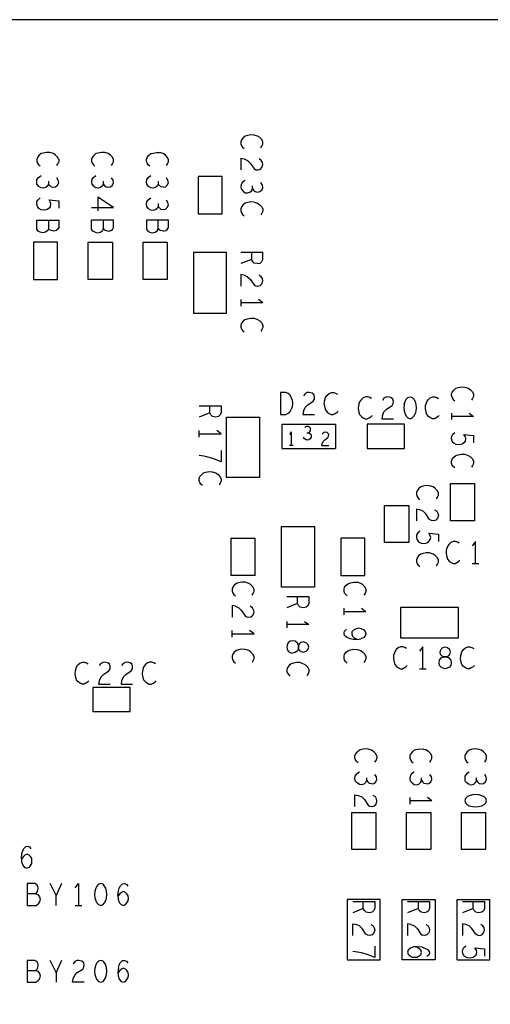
# Model space of a CAD drawing. Extents: x 17.9 to 50.9, y 20.7 to 41.7.
# Tile 9 of 15: x 32.7 to 34.8, y 32.5 to 37. Entities that reach past the tile are written whole.
import ezdxf

# ---------------------------------------------------------------- set-up
doc = ezdxf.new("R2010")
doc.units = 0
doc.layers.add('RVP8-IFD_F_bas', color=2, linetype='CONTINUOUS')

msp = doc.modelspace()

# ---------------------------------------------------------------- linework, layer by layer
at = {"layer": 'RVP8-IFD_F_bas'}
for points in [[(42.278, 28.96), (42.278, 36.96), (24.278, 36.96), (24.278, 36.96)], [(33.759, 36.375), (33.764, 36.383), (33.768, 36.392), (33.768, 36.402), (33.763, 36.413), (33.754, 36.422), (33.744, 36.429), (33.728, 36.434), (33.713, 36.435), (33.698, 36.432), (33.688, 36.429), (33.678, 36.421), (33.671, 36.412), (33.668, 36.403), (33.668, 36.394), (33.671, 36.385), (33.676, 36.378), (33.683, 36.372)], [(32.838, 36.322), (32.833, 36.333), (32.824, 36.342), (32.814, 36.349), (32.798, 36.354), (32.783, 36.355), (32.768, 36.352), (32.758, 36.349), (32.748, 36.341), (32.741, 36.332), (32.738, 36.323), (32.738, 36.314), (32.741, 36.305), (32.746, 36.298)], [(33.079, 36.295), (33.084, 36.303), (33.088, 36.312), (33.088, 36.322), (33.083, 36.333), (33.074, 36.342), (33.064, 36.349), (33.048, 36.354), (33.033, 36.355), (33.018, 36.352), (33.008, 36.349), (32.998, 36.341), (32.991, 36.332), (32.988, 36.323), (32.988, 36.314), (32.991, 36.305), (32.996, 36.298), (33.003, 36.292)], [(33.253, 36.292), (33.246, 36.298), (33.241, 36.305), (33.238, 36.314), (33.238, 36.323), (33.241, 36.332), (33.248, 36.341), (33.258, 36.349), (33.268, 36.352), (33.283, 36.355), (33.298, 36.354)], [(33.329, 36.295), (33.334, 36.303), (33.338, 36.312), (33.338, 36.322), (33.333, 36.333), (33.324, 36.342), (33.314, 36.349), (33.298, 36.354)], [(32.753, 36.292), (32.746, 36.298)], [(32.829, 36.295), (32.834, 36.303)], [(32.838, 36.322), (32.838, 36.312), (32.834, 36.303)], [(33.668, 36.328), (33.683, 36.325), (33.699, 36.318), (33.711, 36.306), (33.728, 36.281), (33.736, 36.276), (33.746, 36.275), (33.756, 36.277), (33.764, 36.286), (33.768, 36.299), (33.766, 36.309), (33.761, 36.318), (33.751, 36.325)], [(33.668, 36.328), (33.668, 36.275)], [(32.779, 36.195), (32.768, 36.192), (32.758, 36.193), (32.748, 36.2), (32.739, 36.21), (32.738, 36.22), (32.739, 36.231), (32.746, 36.241), (32.758, 36.249)], [(32.796, 36.205), (32.804, 36.198), (32.814, 36.196), (32.824, 36.198), (32.833, 36.205), (32.838, 36.216), (32.836, 36.228), (32.829, 36.239)], [(32.989, 36.231), (32.996, 36.241), (33.008, 36.249)], [(33.041, 36.212), (33.046, 36.205), (33.054, 36.198), (33.064, 36.196), (33.074, 36.198), (33.083, 36.205), (33.088, 36.216), (33.086, 36.228), (33.079, 36.239)], [(33.279, 36.195), (33.268, 36.192), (33.258, 36.193), (33.248, 36.2), (33.239, 36.21), (33.238, 36.22), (33.239, 36.231), (33.246, 36.241), (33.258, 36.249)], [(33.314, 36.196), (33.324, 36.198), (33.333, 36.205), (33.338, 36.216), (33.336, 36.228), (33.329, 36.239)], [(32.791, 36.224), (32.791, 36.212), (32.788, 36.203), (32.779, 36.195)], [(32.796, 36.205), (32.791, 36.212)], [(32.989, 36.231), (32.988, 36.22), (32.989, 36.21), (32.998, 36.2)], [(33.041, 36.224), (33.041, 36.212), (33.038, 36.203), (33.029, 36.195), (33.018, 36.192), (33.008, 36.193), (32.998, 36.2)], [(33.291, 36.224), (33.291, 36.212), (33.288, 36.203), (33.279, 36.195)], [(33.296, 36.205), (33.291, 36.212)], [(33.296, 36.205), (33.304, 36.198)], [(33.314, 36.196), (33.304, 36.198)], [(33.688, 36.227), (33.676, 36.219), (33.669, 36.209), (33.668, 36.198), (33.669, 36.188), (33.678, 36.178), (33.688, 36.171), (33.698, 36.17), (33.709, 36.173), (33.718, 36.181), (33.721, 36.19), (33.721, 36.202)], [(33.721, 36.19), (33.726, 36.183), (33.734, 36.176), (33.744, 36.174), (33.754, 36.176), (33.763, 36.183), (33.768, 36.194), (33.766, 36.206), (33.759, 36.217)], [(32.988, 36.104), (33.088, 36.104), (33.016, 36.151)], [(33.016, 36.151), (33.016, 36.088)], [(32.773, 36.091), (32.759, 36.093), (32.748, 36.099), (32.741, 36.108), (32.738, 36.119), (32.739, 36.131), (32.744, 36.139), (32.753, 36.147)], [(32.801, 36.109), (32.794, 36.1), (32.786, 36.094), (32.773, 36.091)], [(32.794, 36.138), (32.838, 36.134), (32.838, 36.1)], [(32.801, 36.109), (32.803, 36.118), (32.801, 36.127), (32.794, 36.138)], [(33.279, 36.093), (33.268, 36.09), (33.258, 36.091), (33.248, 36.098), (33.239, 36.108), (33.238, 36.118), (33.239, 36.129), (33.246, 36.139), (33.258, 36.147)], [(33.291, 36.122), (33.291, 36.11), (33.288, 36.101), (33.279, 36.093)], [(33.296, 36.103), (33.291, 36.11)], [(33.304, 36.096), (33.314, 36.094), (33.324, 36.096), (33.333, 36.103), (33.338, 36.114), (33.336, 36.126), (33.329, 36.137)], [(33.728, 36.128), (33.713, 36.129), (33.698, 36.126), (33.688, 36.123), (33.678, 36.115), (33.671, 36.106), (33.668, 36.097), (33.668, 36.088), (33.671, 36.079), (33.676, 36.072), (33.683, 36.066)], [(33.728, 36.128), (33.744, 36.123), (33.754, 36.116), (33.763, 36.107), (33.768, 36.096), (33.768, 36.086), (33.764, 36.077), (33.759, 36.069)], [(33.296, 36.103), (33.304, 36.096)], [(32.791, 36.046), (32.791, 36.007)], [(33.004, 35.991), (32.994, 35.996), (32.988, 36.005), (32.988, 36.046)], [(33.076, 35.998), (33.083, 36.003), (33.088, 36.012), (33.088, 36.046), (32.988, 36.046)], [(33.041, 36.046), (33.041, 36.007), (33.046, 36.002), (33.054, 35.998)], [(33.238, 36.046), (33.238, 36.005), (33.244, 35.996)], [(33.316, 35.996), (33.326, 35.998), (33.333, 36.003), (33.338, 36.012), (33.338, 36.046), (33.238, 36.046)], [(33.288, 35.998), (33.291, 36.007), (33.291, 36.046)], [(33.004, 35.991), (33.016, 35.988), (33.028, 35.991), (33.038, 35.998)], [(33.041, 36.007), (33.038, 35.998)], [(33.054, 35.998), (33.066, 35.996), (33.076, 35.998)], [(33.244, 35.996), (33.254, 35.991), (33.266, 35.988), (33.278, 35.991), (33.288, 35.998)], [(33.291, 36.007), (33.296, 36.002), (33.304, 35.998)], [(33.316, 35.996), (33.304, 35.998)], [(33.768, 35.899), (33.668, 35.899)], [(33.716, 35.899), (33.716, 35.867), (33.668, 35.848)], [(33.743, 35.848), (33.756, 35.85), (33.763, 35.857), (33.768, 35.867), (33.768, 35.899)], [(33.743, 35.848), (33.729, 35.85), (33.721, 35.858), (33.716, 35.867)], [(33.668, 35.798), (33.668, 35.745)], [(33.683, 35.795), (33.668, 35.798)], [(33.683, 35.795), (33.699, 35.788), (33.711, 35.776), (33.728, 35.751), (33.736, 35.746), (33.746, 35.745), (33.756, 35.747), (33.764, 35.756), (33.768, 35.769), (33.766, 35.779), (33.761, 35.788), (33.751, 35.795)], [(33.668, 35.684), (33.668, 35.654)], [(33.768, 35.669), (33.668, 35.669)], [(33.768, 35.669), (33.748, 35.684)], [(33.688, 35.593), (33.678, 35.585), (33.671, 35.576), (33.668, 35.567), (33.668, 35.558), (33.671, 35.549), (33.676, 35.542), (33.683, 35.536)], [(33.688, 35.593), (33.698, 35.596), (33.713, 35.599), (33.728, 35.598), (33.744, 35.593), (33.754, 35.586), (33.763, 35.577), (33.768, 35.566), (33.768, 35.556), (33.764, 35.547), (33.759, 35.539)], [(33.848, 35.26), (33.848, 35.16), (33.873, 35.16), (33.883, 35.165), (33.891, 35.172), (33.897, 35.182)], [(33.902, 35.227), (33.897, 35.239), (33.891, 35.249), (33.883, 35.255), (33.873, 35.26), (33.848, 35.26)], [(33.954, 35.175), (33.961, 35.192), (33.973, 35.204), (33.998, 35.22), (34.003, 35.229), (34.004, 35.239), (34.002, 35.249), (33.993, 35.257), (33.98, 35.26), (33.97, 35.259), (33.961, 35.254), (33.954, 35.244)], [(34.048, 35.205), (34.049, 35.22), (34.054, 35.237), (34.061, 35.247), (34.07, 35.255), (34.081, 35.26), (34.091, 35.26), (34.1, 35.257), (34.108, 35.252)], [(34.628, 35.244), (34.628, 35.253), (34.631, 35.262), (34.638, 35.271), (34.648, 35.279), (34.658, 35.282), (34.673, 35.285), (34.688, 35.284), (34.704, 35.279), (34.714, 35.272), (34.723, 35.263), (34.728, 35.252), (34.728, 35.242), (34.724, 35.233), (34.719, 35.225)], [(33.902, 35.227), (33.904, 35.21), (33.902, 35.194), (33.897, 35.182)], [(34.209, 35.217), (34.204, 35.2), (34.203, 35.185), (34.206, 35.17), (34.209, 35.16), (34.217, 35.15), (34.226, 35.144), (34.235, 35.14), (34.244, 35.14), (34.252, 35.144), (34.26, 35.149), (34.266, 35.155)], [(34.263, 35.232), (34.255, 35.237), (34.246, 35.24), (34.236, 35.24), (34.225, 35.235), (34.216, 35.227), (34.209, 35.217)], [(34.313, 35.155), (34.32, 35.172), (34.332, 35.184), (34.357, 35.2), (34.362, 35.209), (34.363, 35.219), (34.361, 35.229), (34.352, 35.237), (34.339, 35.24), (34.329, 35.239), (34.32, 35.234), (34.313, 35.224)], [(34.412, 35.205), (34.416, 35.219), (34.421, 35.229), (34.429, 35.237), (34.439, 35.24), (34.449, 35.237), (34.456, 35.229), (34.462, 35.219), (34.465, 35.205), (34.467, 35.19), (34.465, 35.175), (34.462, 35.162)], [(34.566, 35.149), (34.558, 35.144), (34.55, 35.14), (34.541, 35.14), (34.532, 35.144), (34.523, 35.15), (34.515, 35.16), (34.512, 35.17), (34.509, 35.185), (34.51, 35.2), (34.515, 35.217), (34.522, 35.227), (34.531, 35.235), (34.542, 35.24), (34.552, 35.24), (34.561, 35.237), (34.569, 35.232)], [(34.628, 35.244), (34.631, 35.235), (34.636, 35.228), (34.643, 35.222)], [(33.478, 35.199), (33.578, 35.199), (33.578, 35.167), (33.573, 35.157), (33.566, 35.15), (33.553, 35.148)], [(33.553, 35.148), (33.539, 35.15), (33.531, 35.158), (33.526, 35.167), (33.478, 35.148)], [(33.526, 35.167), (33.526, 35.199)], [(33.954, 35.175), (33.951, 35.16)], [(34.048, 35.205), (34.051, 35.19), (34.054, 35.18), (34.062, 35.17), (34.071, 35.164), (34.08, 35.16), (34.089, 35.16), (34.097, 35.164), (34.105, 35.169), (34.111, 35.175)], [(34.412, 35.205), (34.411, 35.19), (34.412, 35.175), (34.416, 35.162), (34.421, 35.152), (34.429, 35.144), (34.439, 35.14), (34.449, 35.144), (34.456, 35.152), (34.462, 35.162)], [(34.708, 35.166), (34.728, 35.151), (34.628, 35.151)], [(34.628, 35.166), (34.628, 35.136)], [(33.856, 35.116), (34.1, 35.116)], [(33.856, 35.004), (33.856, 35.116)], [(33.951, 35.16), (34.004, 35.16)], [(34.1, 35.116), (34.1, 35.004)], [(34.313, 35.155), (34.31, 35.14)], [(34.31, 35.14), (34.363, 35.14)], [(34.572, 35.155), (34.566, 35.149)], [(33.478, 35.056), (33.478, 35.086)], [(33.478, 35.071), (33.578, 35.071), (33.558, 35.086)], [(33.898, 35.08), (33.889, 35.068)], [(33.898, 35.08), (33.898, 35.018)], [(33.986, 35.091), (33.985, 35.097), (33.981, 35.102), (33.974, 35.105), (33.967, 35.104), (33.96, 35.1)], [(33.969, 35.076), (33.976, 35.076), (33.981, 35.079), (33.985, 35.085), (33.986, 35.091)], [(33.981, 35.074), (33.976, 35.076)], [(33.981, 35.074), (33.987, 35.069), (33.988, 35.062), (33.988, 35.056)], [(34.069, 35.017), (34.037, 35.017), (34.038, 35.026), (34.043, 35.037), (34.05, 35.044), (34.065, 35.054), (34.068, 35.06), (34.069, 35.066), (34.067, 35.072), (34.062, 35.077), (34.054, 35.079), (34.048, 35.078), (34.043, 35.075), (34.038, 35.069)], [(34.649, 35.023), (34.638, 35.029), (34.631, 35.038), (34.628, 35.049), (34.629, 35.061), (34.634, 35.069), (34.643, 35.077)], [(33.988, 35.056), (33.984, 35.049), (33.978, 35.044), (33.972, 35.043), (33.965, 35.044), (33.958, 35.048), (33.954, 35.056)], [(34.691, 35.039), (34.684, 35.03), (34.676, 35.024), (34.663, 35.021), (34.649, 35.023)], [(34.684, 35.068), (34.728, 35.064), (34.728, 35.03)], [(34.691, 35.039), (34.693, 35.048), (34.691, 35.057), (34.684, 35.068)], [(33.578, 34.995), (33.578, 34.944)], [(33.856, 35.004), (34.1, 35.004)], [(33.907, 35.018), (33.889, 35.018)], [(33.578, 34.944), (33.553, 34.954), (33.534, 34.96), (33.518, 34.965), (33.499, 34.969), (33.478, 34.972)], [(34.636, 34.922), (34.631, 34.929), (34.628, 34.938), (34.628, 34.947), (34.631, 34.956), (34.638, 34.965), (34.648, 34.973), (34.658, 34.976), (34.673, 34.979), (34.688, 34.978), (34.704, 34.973), (34.714, 34.966), (34.723, 34.957), (34.728, 34.946), (34.728, 34.936), (34.724, 34.927), (34.719, 34.919)], [(33.493, 34.836), (33.486, 34.842), (33.481, 34.849), (33.478, 34.858), (33.478, 34.867), (33.481, 34.876), (33.488, 34.885), (33.498, 34.893), (33.508, 34.896), (33.523, 34.899), (33.538, 34.898), (33.554, 34.893), (33.564, 34.886), (33.573, 34.877), (33.578, 34.866), (33.578, 34.856), (33.574, 34.847), (33.569, 34.839)], [(34.643, 34.916), (34.636, 34.922)], [(34.498, 34.832), (34.488, 34.829), (34.478, 34.821), (34.471, 34.812), (34.468, 34.803), (34.468, 34.794), (34.471, 34.785), (34.476, 34.778), (34.483, 34.772)], [(34.559, 34.775), (34.564, 34.783), (34.568, 34.792), (34.568, 34.802), (34.563, 34.813), (34.554, 34.822), (34.544, 34.829), (34.528, 34.834), (34.513, 34.835), (34.498, 34.832)], [(34.468, 34.728), (34.468, 34.675)], [(34.499, 34.718), (34.483, 34.725), (34.468, 34.728)], [(34.556, 34.677), (34.546, 34.675), (34.536, 34.676), (34.528, 34.681), (34.511, 34.706), (34.499, 34.718)], [(34.551, 34.725), (34.561, 34.718), (34.566, 34.709), (34.568, 34.699), (34.564, 34.686), (34.556, 34.677)], [(33.853, 34.372), (33.853, 34.648)], [(34.003, 34.648), (34.003, 34.372), (33.853, 34.372)], [(33.853, 34.648), (34.003, 34.648)], [(34.483, 34.627), (34.474, 34.619), (34.469, 34.611), (34.468, 34.599), (34.471, 34.588), (34.478, 34.579), (34.489, 34.573), (34.503, 34.571)], [(33.623, 34.595), (33.733, 34.595)], [(33.623, 34.595), (33.623, 34.425)], [(33.733, 34.425), (33.733, 34.595)], [(34.503, 34.571), (34.516, 34.574), (34.524, 34.58), (34.531, 34.589), (34.533, 34.598), (34.531, 34.607), (34.524, 34.618), (34.568, 34.614), (34.568, 34.58)], [(34.663, 34.572), (34.655, 34.577), (34.646, 34.58), (34.636, 34.58), (34.625, 34.575), (34.616, 34.567), (34.609, 34.557)], [(34.737, 34.48), (34.737, 34.58), (34.722, 34.56)], [(34.609, 34.557), (34.604, 34.54), (34.603, 34.525), (34.606, 34.51), (34.609, 34.5), (34.617, 34.49), (34.626, 34.484), (34.635, 34.48), (34.644, 34.48), (34.652, 34.484), (34.66, 34.489), (34.666, 34.495)], [(34.498, 34.526), (34.488, 34.523), (34.478, 34.515), (34.471, 34.506), (34.468, 34.497), (34.468, 34.488), (34.471, 34.479), (34.476, 34.472), (34.483, 34.466)], [(34.559, 34.469), (34.564, 34.477), (34.568, 34.486), (34.568, 34.496), (34.563, 34.507), (34.554, 34.516), (34.544, 34.523), (34.528, 34.528), (34.513, 34.529), (34.498, 34.526)], [(34.722, 34.48), (34.752, 34.48)], [(33.733, 34.425), (33.623, 34.425)], [(33.688, 34.394), (33.673, 34.395), (33.658, 34.392), (33.648, 34.389), (33.638, 34.381), (33.631, 34.372), (33.628, 34.363), (33.628, 34.354), (33.631, 34.345), (33.636, 34.338), (33.643, 34.332)], [(33.719, 34.335), (33.724, 34.343), (33.728, 34.352), (33.728, 34.362), (33.723, 34.373), (33.714, 34.382), (33.704, 34.389), (33.688, 34.394)], [(34.153, 34.332), (34.146, 34.338), (34.141, 34.345), (34.138, 34.354), (34.138, 34.363), (34.141, 34.372), (34.148, 34.381), (34.158, 34.389), (34.168, 34.392), (34.183, 34.395), (34.198, 34.394)], [(34.224, 34.382), (34.214, 34.389), (34.198, 34.394)], [(34.224, 34.382), (34.233, 34.373), (34.238, 34.362), (34.238, 34.352), (34.234, 34.343), (34.229, 34.335)], [(33.878, 34.329), (33.978, 34.329)], [(33.978, 34.329), (33.978, 34.297), (33.973, 34.287), (33.966, 34.28), (33.953, 34.278), (33.939, 34.28), (33.931, 34.288), (33.926, 34.297), (33.878, 34.278)], [(33.926, 34.297), (33.926, 34.329)], [(33.628, 34.288), (33.628, 34.235)], [(33.643, 34.285), (33.628, 34.288)], [(33.643, 34.285), (33.659, 34.278), (33.671, 34.266), (33.688, 34.241), (33.696, 34.236), (33.706, 34.235), (33.716, 34.237), (33.724, 34.246), (33.728, 34.259), (33.726, 34.269), (33.721, 34.278), (33.711, 34.285)], [(34.138, 34.246), (34.138, 34.276)], [(34.218, 34.276), (34.238, 34.261)], [(34.138, 34.261), (34.238, 34.261)], [(33.628, 34.144), (33.628, 34.174)], [(33.628, 34.159), (33.728, 34.159), (33.708, 34.174)], [(33.878, 34.216), (33.878, 34.186)], [(33.978, 34.201), (33.878, 34.201)], [(33.958, 34.216), (33.978, 34.201)], [(34.199, 34.134), (34.181, 34.134), (34.166, 34.136), (34.151, 34.143), (34.141, 34.152), (34.138, 34.162), (34.141, 34.172), (34.149, 34.181)], [(34.193, 34.182), (34.181, 34.176), (34.174, 34.168)], [(34.218, 34.182), (34.204, 34.185), (34.193, 34.182)], [(34.218, 34.182), (34.228, 34.177), (34.234, 34.169), (34.238, 34.159), (34.234, 34.15), (34.228, 34.143), (34.214, 34.136)], [(34.174, 34.168), (34.173, 34.159), (34.176, 34.149), (34.184, 34.141), (34.199, 34.134), (34.214, 34.136)], [(33.724, 34.037), (33.728, 34.046), (33.728, 34.056), (33.723, 34.067), (33.714, 34.076), (33.704, 34.083), (33.688, 34.088), (33.673, 34.089), (33.658, 34.086), (33.648, 34.083), (33.638, 34.075), (33.631, 34.066), (33.628, 34.057), (33.628, 34.048), (33.631, 34.039), (33.636, 34.032), (33.643, 34.026)], [(33.893, 34.125), (33.884, 34.118), (33.879, 34.108), (33.878, 34.099), (33.879, 34.09), (33.884, 34.08), (33.893, 34.074), (33.904, 34.071)], [(33.934, 34.085), (33.931, 34.093), (33.931, 34.106), (33.926, 34.117), (33.916, 34.125), (33.904, 34.127), (33.893, 34.125)], [(33.954, 34.122), (33.943, 34.119), (33.934, 34.113), (33.931, 34.106), (33.931, 34.093), (33.926, 34.081), (33.916, 34.074), (33.904, 34.071)], [(33.934, 34.085), (33.943, 34.079), (33.954, 34.076), (33.966, 34.08), (33.974, 34.089), (33.978, 34.099), (33.974, 34.109), (33.966, 34.118), (33.954, 34.122)], [(34.153, 34.026), (34.146, 34.032), (34.141, 34.039), (34.138, 34.048), (34.138, 34.057), (34.141, 34.066), (34.148, 34.075), (34.158, 34.083), (34.168, 34.086), (34.183, 34.089), (34.198, 34.088)], [(34.198, 34.088), (34.214, 34.083), (34.224, 34.076), (34.233, 34.067), (34.238, 34.056), (34.238, 34.046), (34.234, 34.037), (34.229, 34.029)], [(34.423, 34.092), (34.415, 34.097), (34.406, 34.1), (34.396, 34.1), (34.385, 34.095), (34.376, 34.087), (34.369, 34.077), (34.364, 34.06), (34.363, 34.045)], [(34.497, 34), (34.497, 34.1), (34.482, 34.08)], [(34.672, 34.03), (34.669, 34.045), (34.67, 34.06), (34.675, 34.077), (34.682, 34.087), (34.691, 34.095), (34.702, 34.1), (34.712, 34.1), (34.721, 34.097), (34.729, 34.092)], [(34.363, 34.045), (34.366, 34.03), (34.369, 34.02), (34.377, 34.01), (34.386, 34.004), (34.395, 34), (34.404, 34), (34.412, 34.004), (34.42, 34.009), (34.426, 34.015)], [(32.945, 33.93), (32.936, 33.934), (32.927, 33.94), (32.919, 33.95), (32.916, 33.96), (32.913, 33.975), (32.914, 33.99), (32.919, 34.007), (32.926, 34.017), (32.935, 34.025), (32.946, 34.03), (32.956, 34.03), (32.965, 34.027), (32.973, 34.022)], [(33.073, 34.009), (33.071, 34.019), (33.062, 34.027), (33.049, 34.03), (33.039, 34.029), (33.03, 34.024), (33.023, 34.014)], [(33.042, 33.974), (33.067, 33.99), (33.072, 33.999), (33.073, 34.009)], [(33.175, 34.009), (33.173, 34.019), (33.164, 34.027), (33.151, 34.03), (33.141, 34.029), (33.132, 34.024), (33.125, 34.014)], [(33.144, 33.974), (33.169, 33.99), (33.174, 33.999), (33.175, 34.009)], [(33.262, 34.03), (33.252, 34.03), (33.241, 34.025), (33.232, 34.017), (33.225, 34.007), (33.22, 33.99), (33.219, 33.975), (33.222, 33.96), (33.225, 33.95), (33.233, 33.94), (33.242, 33.934), (33.251, 33.93), (33.26, 33.93), (33.268, 33.934), (33.276, 33.939), (33.282, 33.945)], [(33.279, 34.022), (33.271, 34.027), (33.262, 34.03)], [(33.724, 34.037), (33.719, 34.029)], [(33.898, 34.023), (33.888, 34.015), (33.881, 34.006), (33.878, 33.997), (33.878, 33.988), (33.881, 33.979), (33.886, 33.972), (33.893, 33.966)], [(33.938, 34.028), (33.923, 34.029), (33.908, 34.026), (33.898, 34.023)], [(33.938, 34.028), (33.954, 34.023), (33.964, 34.016), (33.973, 34.007), (33.978, 33.996), (33.978, 33.986), (33.974, 33.977), (33.969, 33.969)], [(34.482, 34), (34.512, 34)], [(34.732, 34.015), (34.726, 34.009), (34.718, 34.004), (34.71, 34), (34.701, 34), (34.692, 34.004), (34.683, 34.01), (34.675, 34.02), (34.672, 34.03)], [(33.042, 33.974), (33.03, 33.962), (33.023, 33.945), (33.02, 33.93), (33.073, 33.93)], [(33.144, 33.974), (33.132, 33.962), (33.125, 33.945), (33.122, 33.93), (33.175, 33.93)], [(32.976, 33.945), (32.97, 33.939), (32.962, 33.934), (32.954, 33.93), (32.945, 33.93)], [(34.288, 33.601), (34.283, 33.612), (34.274, 33.621), (34.264, 33.628), (34.248, 33.633), (34.233, 33.634), (34.218, 33.631), (34.208, 33.628), (34.198, 33.62)], [(34.468, 33.631), (34.483, 33.634), (34.498, 33.633)], [(34.779, 33.574), (34.784, 33.582), (34.788, 33.591), (34.788, 33.601), (34.783, 33.612), (34.774, 33.621), (34.764, 33.628), (34.748, 33.633), (34.733, 33.634), (34.718, 33.631), (34.708, 33.628), (34.698, 33.62), (34.691, 33.611), (34.688, 33.602), (34.688, 33.593)], [(34.203, 33.571), (34.196, 33.577), (34.191, 33.584), (34.188, 33.593), (34.188, 33.602), (34.191, 33.611), (34.198, 33.62)], [(34.279, 33.574), (34.284, 33.582), (34.288, 33.591)], [(34.288, 33.601), (34.288, 33.591)], [(34.468, 33.631), (34.458, 33.628), (34.448, 33.62), (34.441, 33.611), (34.438, 33.602), (34.438, 33.593)], [(34.438, 33.593), (34.441, 33.584), (34.446, 33.577), (34.453, 33.571)], [(34.538, 33.591), (34.538, 33.601), (34.533, 33.612), (34.524, 33.621), (34.514, 33.628), (34.498, 33.633)], [(34.529, 33.574), (34.534, 33.582), (34.538, 33.591)], [(34.688, 33.593), (34.691, 33.584), (34.696, 33.577)], [(34.696, 33.577), (34.703, 33.571)], [(34.208, 33.472), (34.198, 33.479), (34.189, 33.489), (34.188, 33.499), (34.189, 33.51), (34.196, 33.52)], [(34.208, 33.528), (34.196, 33.52)], [(34.241, 33.503), (34.241, 33.491), (34.238, 33.482), (34.229, 33.474), (34.218, 33.471), (34.208, 33.472)], [(34.264, 33.475), (34.274, 33.477), (34.283, 33.484), (34.288, 33.495), (34.286, 33.507), (34.279, 33.518)], [(34.458, 33.528), (34.446, 33.52), (34.439, 33.51), (34.438, 33.499), (34.439, 33.489), (34.448, 33.479), (34.458, 33.472), (34.468, 33.471), (34.479, 33.474), (34.488, 33.482), (34.491, 33.491), (34.491, 33.503)], [(34.514, 33.475), (34.524, 33.477), (34.533, 33.484), (34.538, 33.495), (34.536, 33.507), (34.529, 33.518)], [(34.696, 33.52), (34.689, 33.51), (34.688, 33.499), (34.689, 33.489), (34.698, 33.479)], [(34.708, 33.528), (34.696, 33.52)], [(34.708, 33.472), (34.718, 33.471), (34.729, 33.474), (34.738, 33.482), (34.741, 33.491), (34.741, 33.503)], [(34.741, 33.491), (34.746, 33.484), (34.754, 33.477), (34.764, 33.475), (34.774, 33.477), (34.783, 33.484), (34.788, 33.495), (34.786, 33.507), (34.779, 33.518)], [(34.241, 33.491), (34.246, 33.484)], [(34.264, 33.475), (34.254, 33.477), (34.246, 33.484)], [(34.491, 33.491), (34.496, 33.484), (34.504, 33.477)], [(34.514, 33.475), (34.504, 33.477)], [(34.708, 33.472), (34.698, 33.479)], [(34.188, 33.372), (34.188, 33.425)], [(34.188, 33.425), (34.203, 33.422), (34.219, 33.415), (34.231, 33.403), (34.248, 33.378), (34.256, 33.373), (34.266, 33.372), (34.276, 33.374), (34.284, 33.383), (34.288, 33.396), (34.286, 33.406), (34.281, 33.415), (34.271, 33.422)], [(34.438, 33.413), (34.438, 33.383)], [(34.538, 33.398), (34.518, 33.413)], [(34.538, 33.398), (34.438, 33.398)], [(32.668, 33.135), (32.67, 33.157), (32.674, 33.169), (32.68, 33.18), (32.689, 33.189), (32.698, 33.19), (32.707, 33.187)], [(32.713, 33.179), (32.707, 33.187)], [(32.694, 33.154), (32.684, 33.15), (32.677, 33.144), (32.668, 33.132)], [(32.703, 33.15), (32.694, 33.154)], [(32.709, 33.102), (32.715, 33.112), (32.716, 33.122), (32.715, 33.134), (32.709, 33.144), (32.703, 33.15)], [(32.668, 33.135), (32.669, 33.119), (32.674, 33.104), (32.683, 33.094), (32.693, 33.09)], [(32.709, 33.102), (32.702, 33.094), (32.693, 33.09)], [(32.695, 33.02), (32.695, 32.92), (32.736, 32.92)], [(32.734, 32.974), (32.739, 32.979), (32.743, 32.987), (32.745, 32.999), (32.743, 33.009), (32.738, 33.015), (32.729, 33.02), (32.695, 33.02)], [(32.826, 32.92), (32.826, 32.965), (32.8, 33.02)], [(32.851, 33.02), (32.826, 32.965)], [(32.913, 33), (32.928, 33.02), (32.928, 32.92)], [(33.114, 32.999), (33.12, 33.01), (33.129, 33.019), (33.138, 33.02), (33.147, 33.017), (33.153, 33.009)], [(32.734, 32.974), (32.695, 32.974)], [(32.734, 32.974), (32.743, 32.97), (32.75, 32.96), (32.753, 32.949), (32.75, 32.937), (32.745, 32.927)], [(33.108, 32.965), (33.11, 32.987), (33.114, 32.999)], [(33.143, 32.98), (33.134, 32.984), (33.124, 32.98), (33.117, 32.974), (33.108, 32.962)], [(33.108, 32.965), (33.109, 32.949), (33.114, 32.934), (33.123, 32.924), (33.133, 32.92), (33.142, 32.924), (33.149, 32.932), (33.155, 32.942), (33.156, 32.952), (33.155, 32.964), (33.149, 32.974), (33.143, 32.98)], [(32.736, 32.92), (32.745, 32.927)], [(32.913, 32.92), (32.943, 32.92)], [(34.178, 32.938), (34.278, 32.938)], [(34.226, 32.906), (34.226, 32.938)], [(34.278, 32.938), (34.278, 32.906)], [(34.428, 32.938), (34.528, 32.938)], [(34.476, 32.938), (34.476, 32.906), (34.428, 32.887)], [(34.528, 32.938), (34.528, 32.906), (34.523, 32.896), (34.516, 32.889), (34.503, 32.887), (34.489, 32.889)], [(34.653, 32.672), (34.653, 32.948), (34.803, 32.948)], [(34.678, 32.938), (34.778, 32.938), (34.778, 32.906), (34.773, 32.896), (34.766, 32.889), (34.753, 32.887)], [(34.726, 32.906), (34.726, 32.938)], [(34.803, 32.672), (34.803, 32.948)], [(34.278, 32.906), (34.273, 32.896), (34.266, 32.889), (34.253, 32.887), (34.239, 32.889), (34.231, 32.897), (34.226, 32.906), (34.178, 32.887)], [(34.489, 32.889), (34.481, 32.897), (34.476, 32.906)], [(34.753, 32.887), (34.739, 32.889), (34.731, 32.897), (34.726, 32.906), (34.678, 32.887)], [(34.178, 32.784), (34.178, 32.837), (34.193, 32.834)], [(34.261, 32.834), (34.271, 32.827), (34.276, 32.818), (34.278, 32.808), (34.274, 32.795), (34.266, 32.786), (34.256, 32.784), (34.246, 32.785), (34.238, 32.79), (34.221, 32.815), (34.209, 32.827), (34.193, 32.834)], [(34.428, 32.837), (34.428, 32.784)], [(34.443, 32.834), (34.428, 32.837)], [(34.443, 32.834), (34.459, 32.827), (34.471, 32.815), (34.488, 32.79), (34.496, 32.785)], [(34.511, 32.834), (34.521, 32.827), (34.526, 32.818), (34.528, 32.808), (34.524, 32.795), (34.516, 32.786), (34.506, 32.784), (34.496, 32.785)], [(34.746, 32.785), (34.738, 32.79), (34.721, 32.815), (34.709, 32.827), (34.693, 32.834), (34.678, 32.837), (34.678, 32.784)], [(34.746, 32.785), (34.756, 32.784), (34.766, 32.786), (34.774, 32.795), (34.778, 32.808), (34.776, 32.818), (34.771, 32.827), (34.761, 32.834)], [(34.713, 32.68), (34.699, 32.682), (34.688, 32.688), (34.681, 32.697), (34.678, 32.708), (34.679, 32.72), (34.684, 32.728), (34.693, 32.736)], [(34.218, 32.704), (34.199, 32.708), (34.178, 32.711)], [(34.278, 32.734), (34.278, 32.683), (34.253, 32.693), (34.234, 32.699), (34.218, 32.704)], [(34.494, 32.73), (34.473, 32.732), (34.456, 32.731), (34.441, 32.726), (34.431, 32.717), (34.428, 32.707), (34.431, 32.698), (34.439, 32.69), (34.449, 32.685), (34.459, 32.684), (34.471, 32.685), (34.481, 32.69), (34.488, 32.697), (34.491, 32.706), (34.488, 32.716), (34.481, 32.723), (34.469, 32.732)], [(34.494, 32.73), (34.506, 32.726)], [(34.506, 32.726), (34.518, 32.72), (34.526, 32.711), (34.528, 32.702), (34.524, 32.693), (34.516, 32.687)], [(34.741, 32.698), (34.734, 32.689), (34.726, 32.683), (34.713, 32.68)], [(34.734, 32.727), (34.778, 32.723), (34.778, 32.689)], [(34.741, 32.698), (34.743, 32.707), (34.741, 32.716), (34.734, 32.727)], [(32.695, 32.67), (32.695, 32.57), (32.736, 32.57)], [(32.743, 32.659), (32.738, 32.665), (32.729, 32.67), (32.695, 32.67)], [(32.695, 32.624), (32.734, 32.624), (32.739, 32.629), (32.743, 32.637), (32.745, 32.649), (32.743, 32.659)], [(32.826, 32.615), (32.8, 32.67)], [(32.851, 32.67), (32.826, 32.615), (32.826, 32.57)], [(32.954, 32.57), (32.901, 32.57), (32.904, 32.585), (32.911, 32.602), (32.923, 32.614), (32.948, 32.63), (32.953, 32.639), (32.954, 32.649), (32.952, 32.659), (32.943, 32.667), (32.93, 32.67), (32.92, 32.669), (32.911, 32.664), (32.904, 32.654)], [(33.11, 32.637), (33.114, 32.649), (33.12, 32.66), (33.129, 32.669), (33.138, 32.67), (33.147, 32.667), (33.153, 32.659)], [(34.653, 32.672), (34.803, 32.672)], [(32.734, 32.624), (32.743, 32.62), (32.75, 32.61), (32.753, 32.599), (32.75, 32.587), (32.745, 32.577), (32.736, 32.57)], [(33.11, 32.637), (33.108, 32.615), (33.109, 32.599), (33.114, 32.584), (33.123, 32.574), (33.133, 32.57), (33.142, 32.574), (33.149, 32.582), (33.155, 32.592), (33.156, 32.602), (33.155, 32.614), (33.149, 32.624), (33.143, 32.63), (33.134, 32.634), (33.124, 32.63), (33.117, 32.624), (33.108, 32.612)]]:
    msp.add_lwpolyline(points, dxfattribs=at)
for points in [[(33.473, 36.075), (33.583, 36.075), (33.583, 36.245), (33.473, 36.245), (33.473, 36.075)], [(32.838, 36.046), (32.838, 36.012), (32.833, 36.003), (32.826, 35.998), (32.816, 35.996), (32.804, 35.998), (32.796, 36.002), (32.791, 36.007), (32.788, 35.998), (32.778, 35.991), (32.766, 35.988), (32.754, 35.991), (32.744, 35.996), (32.738, 36.005), (32.738, 36.046), (32.838, 36.046)], [(32.723, 35.775), (32.833, 35.775), (32.833, 35.945), (32.723, 35.945), (32.723, 35.775)], [(32.973, 35.775), (32.973, 35.945), (33.083, 35.945), (33.083, 35.775), (32.973, 35.775)], [(33.223, 35.775), (33.223, 35.945), (33.333, 35.945), (33.333, 35.775), (33.223, 35.775)], [(33.453, 35.898), (33.453, 35.622), (33.603, 35.622), (33.603, 35.898), (33.453, 35.898)], [(33.603, 35.148), (33.753, 35.148), (33.753, 34.872), (33.603, 34.872), (33.603, 35.148)], [(34.413, 35.005), (34.413, 35.115), (34.243, 35.115), (34.243, 35.005), (34.413, 35.005)], [(34.733, 34.675), (34.623, 34.675), (34.623, 34.845), (34.733, 34.845), (34.733, 34.675)], [(34.433, 34.745), (34.433, 34.575), (34.323, 34.575), (34.323, 34.745), (34.433, 34.745)], [(34.233, 34.595), (34.123, 34.595), (34.123, 34.425), (34.233, 34.425), (34.233, 34.595)], [(34.396, 34.279), (34.396, 34.141), (34.66, 34.141), (34.66, 34.279), (34.396, 34.279)], [(34.59, 34.002), (34.58, 34.007), (34.573, 34.015), (34.571, 34.027), (34.573, 34.039), (34.581, 34.049), (34.592, 34.054), (34.585, 34.057), (34.578, 34.065), (34.576, 34.077), (34.58, 34.089), (34.589, 34.097), (34.599, 34.1), (34.609, 34.097), (34.618, 34.089), (34.622, 34.077), (34.619, 34.065), (34.613, 34.057), (34.605, 34.054), (34.592, 34.054), (34.605, 34.054), (34.616, 34.049), (34.624, 34.039), (34.627, 34.027), (34.624, 34.015), (34.618, 34.007), (34.608, 34.002), (34.599, 34), (34.59, 34.002)], [(33.163, 33.915), (32.993, 33.915), (32.993, 33.805), (33.163, 33.805), (33.163, 33.915)], [(34.691, 33.408), (34.688, 33.398), (34.691, 33.388), (34.699, 33.38), (34.709, 33.375), (34.723, 33.372), (34.738, 33.37), (34.753, 33.372), (34.766, 33.375), (34.776, 33.38), (34.784, 33.388), (34.788, 33.398), (34.784, 33.408), (34.776, 33.416), (34.766, 33.421), (34.753, 33.425), (34.738, 33.426), (34.723, 33.425), (34.709, 33.421), (34.699, 33.416), (34.691, 33.408)], [(34.283, 33.175), (34.173, 33.175), (34.173, 33.345), (34.283, 33.345), (34.283, 33.175)], [(34.533, 33.175), (34.423, 33.175), (34.423, 33.345), (34.533, 33.345), (34.533, 33.175)], [(34.783, 33.175), (34.673, 33.175), (34.673, 33.345), (34.783, 33.345), (34.783, 33.175)], [(33.03, 33.02), (33.02, 33.017), (33.012, 33.009), (33.007, 32.999), (33.003, 32.985), (33.002, 32.97), (33.003, 32.955), (33.007, 32.942), (33.012, 32.932), (33.02, 32.924), (33.03, 32.92), (33.04, 32.924), (33.047, 32.932), (33.053, 32.942), (33.056, 32.955), (33.058, 32.97), (33.056, 32.985), (33.053, 32.999), (33.047, 33.009), (33.04, 33.017), (33.03, 33.02)], [(34.303, 32.948), (34.153, 32.948), (34.153, 32.672), (34.303, 32.672), (34.303, 32.948)], [(34.553, 32.672), (34.403, 32.672), (34.403, 32.948), (34.553, 32.948), (34.553, 32.672)], [(33.007, 32.649), (33.003, 32.635), (33.002, 32.62), (33.003, 32.605), (33.007, 32.592), (33.012, 32.582), (33.02, 32.574), (33.03, 32.57), (33.04, 32.574), (33.047, 32.582), (33.053, 32.592), (33.056, 32.605), (33.058, 32.62), (33.056, 32.635), (33.053, 32.649), (33.047, 32.659), (33.04, 32.667), (33.03, 32.67), (33.02, 32.667), (33.012, 32.659), (33.007, 32.649)]]:
    msp.add_lwpolyline(points, close=True, dxfattribs=at)

doc.saveas('drawing.dxf')
